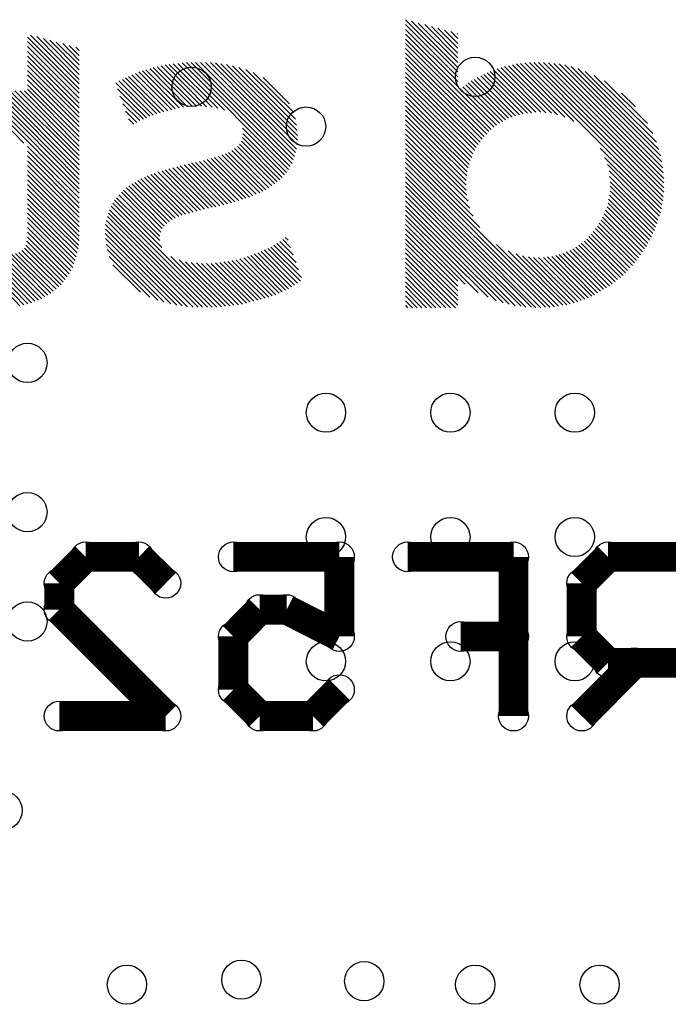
# Model space of a CAD drawing. Extents: x 0 to 26.8, y 0 to 19.7.
# Tile 6 of 12: x 11.9 to 15.2, y 7.2 to 12.2. Entities that reach past the tile are written whole.
import ezdxf

# ---------------------------------------------------------------- set-up
doc = ezdxf.new("R2010")
doc.units = 0
doc.layers.get('0').update_dxf_attribs({"linetype": 'CONTINUOUS'})
doc.layers.add('SEEEDSTUDIOXIAONRF52840V1_1_GBO', color=7, linetype='CONTINUOUS')
doc.layers.add('SEEEDSTUDIOXIAONRF52840V1_1_TXT', color=12, linetype='CONTINUOUS')

# ---------------------------------------------------------------- blocks, each defined once
blk = doc.blocks.new('ROUND_2')
blk.add_circle((0, 0), 0)
blk = doc.blocks.new('ROUND_19')
blk.add_circle((0, 0), 0.0762)
blk = doc.blocks.new('ROUND_85')
blk.add_circle((0, 0), 0.1003)

msp = doc.modelspace()

# ---------------------------------------------------------------- linework, layer by layer
at = {"layer": 'SEEEDSTUDIOXIAONRF52840V1_1_GBO'}
for points in [[(14.1351, 11.9126), (13.8684, 12.1793)], [(13.89888, 12.17168), (14.1351, 11.93546)], [(13.8684, 12.1539), (14.1351, 11.8872)], [(14.1351, 11.86434), (13.8684, 12.1285)], [(14.1351, 11.96086), (13.9319, 12.16152)], [(13.96746, 12.1539), (14.1351, 11.98372)], [(14.1351, 12.00912), (14.00048, 12.14374)], [(14.0335, 12.13612), (14.1351, 12.03452)], [(14.1351, 12.05738), (14.06652, 12.12596)], [(14.09954, 12.11834), (14.1351, 12.08278)], [(12.20216, 11.82624), (11.938, 12.0904)], [(11.938, 12.06754), (12.20216, 11.80338)], [(11.95324, 12.10056), (12.20216, 11.85164)], [(12.20216, 11.8745), (11.98626, 12.09294)], [(12.01928, 12.08278), (12.20216, 11.8999)], [(12.20216, 11.92276), (12.0523, 12.07516)], [(13.8684, 12.10564), (14.1351, 11.83894)], [(14.32052, 11.63066), (13.8684, 12.08024)], [(14.1351, 12.10564), (14.13256, 12.10818)], [(12.20216, 11.77798), (11.938, 12.04214)], [(12.08532, 12.065), (12.20216, 11.94816)], [(12.20216, 11.97102), (12.11834, 12.05738)], [(12.15136, 12.04722), (12.20216, 11.99642)], [(12.20216, 12.02182), (12.18438, 12.0396)], [(13.8684, 12.05738), (14.30528, 11.61796)], [(14.29258, 11.6078), (13.8684, 12.03198)], [(11.938, 12.01674), (12.20216, 11.75258)], [(12.20216, 11.72972), (11.938, 11.99388)], [(11.938, 11.96848), (12.20216, 11.70432)], [(13.8684, 12.00912), (14.28242, 11.5951)], [(14.26972, 11.5824), (13.8684, 11.98372)], [(12.20216, 11.68146), (11.938, 11.94562)], [(11.938, 11.92022), (12.20216, 11.65606)], [(12.52474, 11.91768), (12.7127, 11.72972)], [(12.73556, 11.73226), (12.54252, 11.92276)], [(12.56284, 11.93038), (12.75588, 11.7348)], [(12.77874, 11.73734), (12.58062, 11.93546)], [(12.60094, 11.938), (12.8016, 11.73734)], [(12.827, 11.73734), (12.62126, 11.94308)], [(12.64158, 11.94816), (12.8524, 11.7348)], [(12.88034, 11.73226), (12.6619, 11.9507)], [(12.68222, 11.95324), (12.91082, 11.72718)], [(12.94384, 11.71702), (12.70508, 11.95578)], [(13.2715, 11.41476), (12.72794, 11.95832)], [(12.7508, 11.96086), (13.27912, 11.43)], [(13.28928, 11.44524), (12.77366, 11.96086)], [(12.79652, 11.96086), (13.29436, 11.46302)], [(13.30198, 11.4808), (12.82192, 11.96086)], [(12.84732, 11.96086), (13.30706, 11.50112)], [(13.31214, 11.5189), (12.87272, 11.96086)], [(12.89812, 11.95832), (13.31468, 11.54176)], [(13.31722, 11.56462), (12.92606, 11.95324)], [(12.954, 11.9507), (13.31722, 11.58748)], [(13.31468, 11.61288), (12.98448, 11.94308)], [(13.0175, 11.93546), (13.31214, 11.64082)], [(13.30706, 11.6713), (13.05306, 11.9253)], [(13.8684, 11.95832), (14.25956, 11.5697)], [(14.2494, 11.55446), (13.8684, 11.93546)], [(14.53388, 11.70686), (14.31798, 11.92276)], [(14.33576, 11.92784), (14.55928, 11.70686)], [(14.58468, 11.70432), (14.35608, 11.93292)], [(14.37386, 11.94054), (14.61262, 11.70178)], [(14.6431, 11.69416), (14.39418, 11.94308)], [(14.4145, 11.94816), (14.6812, 11.68146)], [(14.72692, 11.6586), (14.43482, 11.95324)], [(14.45514, 11.95578), (15.1765, 11.23442)], [(15.18158, 11.25474), (14.478, 11.95832)], [(14.50086, 11.96086), (15.18412, 11.27506)], [(15.18666, 11.29792), (14.52372, 11.96086)], [(14.54658, 11.96086), (15.18666, 11.32078)], [(15.18666, 11.34618), (14.57198, 11.96086)], [(14.59738, 11.95832), (15.18666, 11.36904)], [(15.18412, 11.39698), (14.62532, 11.95578)], [(14.65326, 11.95324), (15.18158, 11.42238)], [(15.1765, 11.45286), (14.6812, 11.94816)], [(14.71422, 11.94054), (15.17142, 11.48334)], [(15.16126, 11.51636), (14.74724, 11.93038)], [(12.20216, 11.6332), (11.938, 11.89736)], [(11.938, 11.87196), (12.20216, 11.6078)], [(12.58062, 11.69162), (12.40536, 11.86688)], [(12.42314, 11.8745), (12.5984, 11.69924)], [(12.61618, 11.70432), (12.43838, 11.88212)], [(12.45362, 11.88974), (12.63396, 11.7094)], [(12.65428, 11.71448), (12.4714, 11.89736)], [(12.48918, 11.90498), (12.6746, 11.71956)], [(12.69238, 11.72464), (12.50696, 11.9126)], [(13.09116, 11.91006), (13.2969, 11.70686)], [(13.27658, 11.75004), (13.14196, 11.88466)], [(13.8684, 11.91006), (14.23924, 11.54176)], [(14.22908, 11.52652), (13.8684, 11.8872)], [(14.20368, 11.86688), (14.39418, 11.67638)], [(14.41196, 11.68146), (14.21892, 11.8745)], [(14.23416, 11.88466), (14.42974, 11.68908)], [(14.45006, 11.69416), (14.25194, 11.89228)], [(14.26718, 11.8999), (14.46784, 11.69924)], [(14.4907, 11.70178), (14.28496, 11.90752)], [(14.3002, 11.91514), (14.51102, 11.70432)], [(14.78534, 11.91514), (15.14856, 11.55446)], [(15.13078, 11.59764), (14.83106, 11.89482)], [(14.8844, 11.86688), (15.10284, 11.64844)], [(11.80084, 11.81608), (12.20216, 11.41222)], [(12.20216, 11.43762), (11.82624, 11.81608)], [(11.8491, 11.81608), (12.20216, 11.46302)], [(12.20216, 11.48588), (11.8745, 11.81608)], [(11.8999, 11.81608), (12.20216, 11.51128)], [(12.20216, 11.53414), (11.92276, 11.81608)], [(12.20216, 11.5824), (11.938, 11.84656)], [(11.938, 11.8237), (12.20216, 11.55954)], [(12.39012, 11.85672), (12.56284, 11.68654)], [(12.54506, 11.67892), (12.39774, 11.82624)], [(13.8684, 11.8618), (14.22146, 11.51128)], [(14.2113, 11.4935), (13.8684, 11.83894)], [(14.1478, 11.82624), (14.33322, 11.64082)], [(14.34846, 11.65098), (14.1605, 11.8364)], [(14.17574, 11.84656), (14.3637, 11.6586)], [(14.37894, 11.66876), (14.18844, 11.85672)], [(12.20216, 11.38936), (11.78306, 11.811)], [(11.78306, 11.7856), (12.20216, 11.36396)], [(12.41044, 11.78814), (12.52982, 11.6713)], [(13.8684, 11.81354), (14.20622, 11.47572)], [(14.1986, 11.46048), (13.8684, 11.78814)], [(15.04188, 11.7348), (14.97076, 11.80338)], [(12.20216, 11.3411), (11.78306, 11.76274)], [(11.78306, 11.73734), (12.20216, 11.3157)], [(12.51204, 11.66368), (12.42568, 11.75004)], [(13.8684, 11.76528), (14.19352, 11.44016)], [(14.18844, 11.42238), (13.8684, 11.73988)], [(13.8684, 11.71702), (14.18336, 11.40206)], [(12.20216, 11.29284), (11.78306, 11.71194)], [(11.78306, 11.68908), (11.92022, 11.54938)], [(12.43838, 11.71194), (12.4968, 11.65352)], [(12.48156, 11.6459), (12.45362, 11.67384)], [(14.18082, 11.38174), (13.8684, 11.69162)], [(13.8684, 11.66876), (14.17828, 11.35888)], [(13.03528, 11.62558), (13.26134, 11.39952)], [(14.17828, 11.33348), (13.8684, 11.64336)], [(13.8684, 11.6205), (14.17828, 11.30808)], [(13.03528, 11.57732), (13.23848, 11.37412)], [(13.25118, 11.38682), (13.03782, 11.59764)], [(14.18082, 11.28268), (13.8684, 11.5951)], [(13.8684, 11.5697), (14.18844, 11.2522)], [(11.938, 11.5316), (12.20216, 11.26744)], [(12.99464, 11.52144), (13.18514, 11.33094)], [(13.20038, 11.3411), (13.00988, 11.5316)], [(13.02004, 11.5443), (13.21308, 11.35126)], [(13.22578, 11.36142), (13.0302, 11.55954)], [(14.19606, 11.21664), (13.8684, 11.54684)], [(13.8684, 11.52144), (14.21384, 11.176)], [(14.86154, 11.52398), (15.17396, 11.2141)], [(12.20216, 11.24204), (11.938, 11.50874)], [(11.938, 11.48334), (12.20216, 11.21918)], [(12.85494, 11.46556), (13.05306, 11.26744)], [(13.07084, 11.27252), (12.87526, 11.47064)], [(12.89304, 11.47572), (13.08862, 11.28014)], [(13.1064, 11.28776), (12.91336, 11.4808)], [(12.93114, 11.48842), (13.12418, 11.29538)], [(13.13942, 11.303), (12.94892, 11.4935)], [(12.96416, 11.50112), (13.15466, 11.31062)], [(13.1699, 11.32078), (12.98194, 11.51128)], [(14.24686, 11.11758), (13.8684, 11.49858)], [(13.8684, 11.47318), (14.62786, 10.71372)], [(15.16888, 11.19378), (14.8844, 11.47572)], [(12.20216, 11.19378), (11.938, 11.45794)], [(11.938, 11.43508), (12.20216, 11.17092)], [(12.65936, 11.4173), (12.86256, 11.21664)], [(12.88034, 11.22172), (12.67968, 11.42238)], [(12.7, 11.42746), (12.90066, 11.22426)], [(12.92098, 11.22934), (12.71778, 11.43254)], [(12.7381, 11.43762), (12.9413, 11.23442)], [(12.95908, 11.2395), (12.75842, 11.4427)], [(12.7762, 11.44778), (12.9794, 11.24458)], [(12.99718, 11.24966), (12.79652, 11.45032)], [(12.81684, 11.4554), (13.0175, 11.25474)], [(13.03528, 11.26236), (12.83716, 11.46048)], [(14.605, 10.71118), (13.8684, 11.45032)], [(13.8684, 11.42492), (14.58214, 10.71118)], [(14.89964, 11.44016), (15.1638, 11.176)], [(12.20216, 11.14552), (11.938, 11.40968)], [(11.938, 11.38682), (12.20216, 11.12266)], [(12.51712, 11.3665), (12.71016, 11.17346)], [(12.72794, 11.18108), (12.5349, 11.37412)], [(12.55014, 11.38174), (12.74572, 11.18616)], [(12.76604, 11.19124), (12.56792, 11.38936)], [(12.5857, 11.39444), (12.78382, 11.19632)], [(12.80414, 11.2014), (12.60348, 11.40206)], [(12.6238, 11.40714), (12.82192, 11.20648)], [(12.84224, 11.21156), (12.64158, 11.41222)], [(14.55928, 10.70864), (13.8684, 11.39952)], [(13.8684, 11.37666), (14.53388, 10.70864)], [(15.15618, 11.15568), (14.90726, 11.40714)], [(14.9098, 11.3792), (15.1511, 11.1379)], [(12.20216, 11.09726), (11.938, 11.36142)], [(11.938, 11.33856), (12.20216, 11.0744)], [(12.20216, 11.05154), (11.938, 11.31316)], [(12.6365, 11.1252), (12.44346, 11.32078)], [(12.45616, 11.33094), (12.6492, 11.1379)], [(12.6619, 11.14806), (12.4714, 11.3411)], [(12.48664, 11.34872), (12.67714, 11.15822)], [(12.69238, 11.16584), (12.50188, 11.35888)], [(14.51102, 10.71118), (13.8684, 11.35126)], [(13.8684, 11.3284), (14.48308, 10.71118)], [(15.14348, 11.12012), (14.91234, 11.35126)], [(14.91234, 11.3284), (15.1384, 11.10234)], [(11.938, 11.28776), (12.19962, 11.02868)], [(12.19708, 11.00836), (11.938, 11.2649)], [(12.61364, 11.05154), (12.39266, 11.26998)], [(12.40536, 11.28522), (12.61364, 11.0744)], [(12.61872, 11.09472), (12.41806, 11.29792)], [(12.42822, 11.30808), (12.62634, 11.1125)], [(14.45768, 10.71626), (13.8684, 11.303)], [(13.8684, 11.28014), (14.4272, 10.7188)], [(14.9098, 11.28268), (15.12316, 11.06932)], [(15.13078, 11.0871), (14.91234, 11.30554)], [(11.938, 11.2395), (12.192, 10.98804)], [(12.18692, 10.96772), (11.938, 11.21664)], [(12.88034, 10.71118), (12.36472, 11.2268)], [(12.90574, 10.71118), (12.37488, 11.24204)], [(12.3825, 11.25728), (12.6238, 11.01598)], [(14.39672, 10.72642), (13.8684, 11.25474)], [(13.8684, 11.22934), (14.36624, 10.73404)], [(14.8971, 11.22426), (15.09776, 11.02106)], [(15.10538, 11.03884), (14.90218, 11.24204)], [(15.11554, 11.05408), (14.90472, 11.26236)], [(11.938, 11.19124), (12.18184, 10.94994)], [(12.17422, 10.93216), (11.938, 11.16838)], [(12.34694, 11.17346), (12.80922, 10.71118)], [(12.83208, 10.71118), (12.35202, 11.19124)], [(12.3571, 11.20902), (12.85748, 10.71118)], [(14.33068, 10.7442), (13.8684, 11.20648)], [(13.8684, 11.18108), (14.29004, 10.76198)], [(15.06728, 10.97788), (14.87424, 11.17092)], [(14.88186, 11.1887), (15.07744, 10.99312)], [(15.0876, 11.00836), (14.88948, 11.20648)], [(11.938, 11.14298), (12.16914, 10.91438)], [(12.15898, 10.8966), (11.938, 11.11758)], [(12.33678, 11.13282), (12.75588, 10.71372)], [(12.78382, 10.71118), (12.34186, 11.15314)], [(14.23924, 10.78484), (13.8684, 11.15822)], [(14.1732, 10.82802), (13.8684, 11.13282)], [(15.02664, 10.92454), (14.83868, 11.1125)], [(14.84884, 11.1252), (15.0368, 10.93724)], [(15.04696, 10.94994), (14.85646, 11.14044)], [(14.86662, 11.15568), (15.05712, 10.96264)], [(11.938, 11.09472), (12.15136, 10.88136)], [(12.1412, 10.86612), (11.938, 11.06932)], [(12.33424, 11.0871), (12.7, 10.72134)], [(12.72794, 10.7188), (12.33678, 11.10996)], [(12.66952, 10.72896), (12.33678, 11.0617)], [(13.25372, 11.06678), (13.26896, 11.05408)], [(13.8684, 11.10996), (14.1351, 10.84326)], [(14.1351, 10.81786), (13.8684, 11.08456)], [(14.80312, 11.07186), (14.99108, 10.88644)], [(15.00124, 10.89914), (14.81582, 11.08456)], [(14.82598, 11.09726), (15.01394, 10.91184)], [(11.92276, 11.01344), (12.11072, 10.82548)], [(12.12088, 10.83818), (11.93038, 11.02868)], [(11.93546, 11.049), (12.13104, 10.85342)], [(12.33932, 11.03376), (12.6365, 10.73658)], [(13.33754, 10.86358), (13.18006, 11.01852)], [(13.1953, 11.02868), (13.3223, 10.90168)], [(13.3096, 10.93978), (13.21054, 11.0363)], [(13.22578, 11.04646), (13.29436, 10.97788)], [(13.28166, 11.01598), (13.24102, 11.05662)], [(13.8684, 11.05916), (14.1351, 10.795)], [(14.1351, 10.7696), (13.8684, 11.0363)], [(14.64818, 10.71626), (14.33322, 11.03122)], [(14.9225, 10.83056), (14.73708, 11.01852)], [(14.75232, 11.02868), (14.93774, 10.84072)], [(14.95044, 10.85342), (14.76502, 11.03884)], [(14.78026, 11.049), (14.96568, 10.86358)], [(14.97838, 10.87374), (14.79296, 11.05916)], [(12.01166, 10.75436), (11.79068, 10.97534)], [(11.81608, 10.97534), (12.0269, 10.76452)], [(12.04214, 10.77214), (11.83894, 10.97788)], [(11.85926, 10.98042), (12.05738, 10.7823)], [(12.07008, 10.79246), (11.87704, 10.9855)], [(11.89482, 10.99058), (12.08532, 10.80262)], [(12.09802, 10.81532), (11.91006, 11.00074)], [(12.60348, 10.74674), (12.3444, 11.00582)], [(12.35456, 10.97026), (12.56284, 10.76198)], [(12.66952, 10.97026), (12.9286, 10.71372)], [(13.22324, 10.7823), (13.0429, 10.96264)], [(13.06068, 10.97026), (13.23848, 10.78992)], [(13.25626, 10.79754), (13.07846, 10.97534)], [(13.09624, 10.98296), (13.2715, 10.80516)], [(13.28674, 10.81532), (13.11402, 10.98804)], [(13.1318, 10.99566), (13.30198, 10.82294)], [(13.31722, 10.8331), (13.14704, 11.00328)], [(13.16482, 11.0109), (13.33246, 10.84326)], [(13.8684, 11.0109), (14.1351, 10.74674)], [(14.1351, 10.72134), (13.8684, 10.98804)], [(13.8684, 10.96264), (14.1224, 10.70864)], [(14.39164, 10.9982), (14.67104, 10.72134)], [(14.69136, 10.72388), (14.43228, 10.98296)], [(14.4653, 10.9728), (14.70914, 10.72896)], [(14.72946, 10.73404), (14.49578, 10.96772)], [(14.52118, 10.96518), (14.74724, 10.73912)], [(14.76502, 10.74674), (14.54658, 10.96518)], [(14.57198, 10.96518), (14.7828, 10.75182)], [(14.80058, 10.75944), (14.5923, 10.96772)], [(14.61516, 10.97026), (14.81836, 10.76706)], [(14.8336, 10.77468), (14.63548, 10.97534)], [(14.65326, 10.98042), (14.84884, 10.78484)], [(14.86408, 10.79246), (14.67104, 10.9855)], [(14.68882, 10.99312), (14.87932, 10.80262)], [(14.89456, 10.81024), (14.7066, 11.00074)], [(14.72184, 11.00836), (14.9098, 10.8204)], [(11.78306, 10.9601), (11.99388, 10.74674)], [(11.9761, 10.74166), (11.78306, 10.9347)], [(11.78306, 10.91184), (11.95832, 10.73404)], [(12.37488, 10.92708), (12.51458, 10.78738)], [(12.94892, 10.71626), (12.7127, 10.95248)], [(12.74572, 10.94232), (12.97178, 10.7188)], [(12.9921, 10.72134), (12.77366, 10.93978)], [(12.8016, 10.93724), (13.01496, 10.72388)], [(13.03528, 10.72642), (12.827, 10.9347)], [(12.8524, 10.9347), (13.0556, 10.7315)], [(13.07592, 10.73658), (12.87526, 10.9347)], [(12.89812, 10.93724), (13.0937, 10.74166)], [(13.11402, 10.74674), (12.92098, 10.93978)], [(12.9413, 10.94232), (13.1318, 10.75182)], [(13.15212, 10.7569), (12.96162, 10.94486)], [(12.98194, 10.94994), (13.1699, 10.76198)], [(13.18768, 10.7696), (13.00226, 10.95248)], [(13.02258, 10.95756), (13.20546, 10.77468)], [(14.097, 10.70864), (13.8684, 10.93978)], [(13.8684, 10.91438), (14.07414, 10.70864)], [(11.94054, 10.72896), (11.78306, 10.88644)], [(11.78306, 10.86358), (11.92022, 10.72388)], [(14.04874, 10.70864), (13.8684, 10.89152)], [(13.8684, 10.86612), (14.02334, 10.70864)], [(11.8999, 10.7188), (11.78306, 10.83818)], [(14.00048, 10.70864), (13.8684, 10.84072)], [(13.8684, 10.81786), (13.97508, 10.70864)], [(13.95222, 10.70864), (13.8684, 10.79246)], [(13.8684, 10.7696), (13.92682, 10.70864)], [(13.90396, 10.70864), (13.8684, 10.7442)], [(13.8684, 10.72134), (13.87856, 10.70864)]]:
    msp.add_lwpolyline(points, dxfattribs=at)
at = {"layer": 'SEEEDSTUDIOXIAONRF52840V1_1_GBO', "const_width": 0.1524}
for points in [[(12.10056, 9.30148), (12.23518, 9.4361)], [(12.23518, 9.4361), (12.50696, 9.4361)], [(12.50696, 9.4361), (12.64412, 9.30148)], [(13.53058, 9.4361), (12.98956, 9.4361)], [(13.53058, 9.0297), (13.53058, 9.4361)], [(13.87856, 9.4361), (14.41958, 9.4361)], [(14.41958, 9.4361), (14.41958, 8.6233)], [(14.90218, 9.4361), (14.76756, 9.30148)], [(15.30858, 9.4361), (14.90218, 9.4361)], [(12.10056, 9.16686), (12.10056, 9.30148)], [(14.76756, 9.30148), (14.76756, 9.0297)], [(12.64412, 8.6233), (12.10056, 9.16686)], [(13.12418, 9.16686), (12.98956, 9.0297)], [(13.12418, 9.16686), (13.26134, 9.16686)], [(13.26134, 9.16686), (13.53058, 9.0297)], [(12.98956, 9.0297), (12.98956, 8.75792)], [(14.41958, 9.0297), (14.15034, 9.0297)], [(14.76756, 9.0297), (14.90218, 8.89508)], [(14.76756, 8.6233), (15.0368, 8.89508)], [(14.90218, 8.89508), (15.30858, 8.89508)], [(12.98956, 8.75792), (13.12418, 8.6233)], [(13.39596, 8.6233), (13.53058, 8.75792)], [(12.10056, 8.6233), (12.64412, 8.6233)], [(13.12418, 8.6233), (13.39596, 8.6233)]]:
    msp.add_lwpolyline(points, dxfattribs=at)

# ---------------------------------------------------------------- block references
at = {"layer": 'SEEEDSTUDIOXIAONRF52840V1_1_GBO'}
for name, p in [('ROUND_2', (13.8684, 12.1793)), ('ROUND_2', (13.89888, 12.17168)), ('ROUND_2', (13.9319, 12.16152)), ('ROUND_2', (13.8684, 12.1539)), ('ROUND_2', (13.96746, 12.1539)), ('ROUND_2', (14.00048, 12.14374)), ('ROUND_2', (14.0335, 12.13612)), ('ROUND_2', (13.8684, 12.1285)), ('ROUND_2', (14.06652, 12.12596)), ('ROUND_2', (14.09954, 12.11834)), ('ROUND_2', (14.13256, 12.10818)), ('ROUND_2', (13.8684, 12.10564)), ('ROUND_2', (14.1351, 12.10564)), ('ROUND_2', (11.95324, 12.10056)), ('ROUND_2', (11.98626, 12.09294)), ('ROUND_2', (11.938, 12.0904)), ('ROUND_2', (12.01928, 12.08278)), ('ROUND_2', (14.1351, 12.08278)), ('ROUND_2', (13.8684, 12.08024)), ('ROUND_2', (12.0523, 12.07516)), ('ROUND_2', (11.938, 12.06754)), ('ROUND_2', (12.08532, 12.065)), ('ROUND_2', (13.8684, 12.05738)), ('ROUND_2', (12.11834, 12.05738)), ('ROUND_2', (14.1351, 12.05738)), ('ROUND_2', (12.15136, 12.04722)), ('ROUND_2', (11.938, 12.04214)), ('ROUND_2', (12.18438, 12.0396)), ('ROUND_2', (14.1351, 12.03452)), ('ROUND_2', (13.8684, 12.03198)), ('ROUND_2', (12.20216, 12.02182)), ('ROUND_2', (11.938, 12.01674)), ('ROUND_2', (13.8684, 12.00912)), ('ROUND_2', (14.1351, 12.00912)), ('ROUND_2', (12.20216, 11.99642)), ('ROUND_2', (11.938, 11.99388)), ('ROUND_2', (13.8684, 11.98372)), ('ROUND_2', (14.1351, 11.98372)), ('ROUND_2', (12.20216, 11.97102)), ('ROUND_2', (11.938, 11.96848)), ('ROUND_2', (14.50086, 11.96086)), ('ROUND_2', (14.52372, 11.96086)), ('ROUND_2', (14.54658, 11.96086)), ('ROUND_2', (14.57198, 11.96086)), ('ROUND_2', (12.7508, 11.96086)), ('ROUND_2', (12.77366, 11.96086)), ('ROUND_2', (12.79652, 11.96086)), ('ROUND_2', (12.82192, 11.96086)), ('ROUND_2', (12.84732, 11.96086)), ('ROUND_2', (12.87272, 11.96086)), ('ROUND_2', (14.1351, 11.96086)), ('ROUND_2', (13.8684, 11.95832)), ('ROUND_2', (14.478, 11.95832)), ('ROUND_2', (14.59738, 11.95832)), ('ROUND_2', (12.72794, 11.95832)), ('ROUND_2', (12.89812, 11.95832)), ('ROUND_2', (14.45514, 11.95578)), ('ROUND_2', (14.62532, 11.95578)), ('ROUND_2', (12.70508, 11.95578)), ('ROUND_2', (14.43482, 11.95324)), ('ROUND_2', (14.65326, 11.95324)), ('ROUND_2', (12.92606, 11.95324)), ('ROUND_2', (12.68222, 11.95324)), ('ROUND_2', (12.954, 11.9507)), ('ROUND_2', (12.6619, 11.9507)), ('ROUND_2', (14.4145, 11.94816)), ('ROUND_2', (14.6812, 11.94816)), ('ROUND_2', (12.64158, 11.94816)), ('ROUND_2', (12.20216, 11.94816)), ('ROUND_2', (11.938, 11.94562)), ('ROUND_2', (14.39418, 11.94308)), ('ROUND_2', (12.98448, 11.94308)), ('ROUND_2', (12.62126, 11.94308)), ('ROUND_2', (14.37386, 11.94054)), ('ROUND_2', (14.71422, 11.94054)), ('ROUND_2', (12.60094, 11.938)), ('ROUND_2', (13.8684, 11.93546)), ('ROUND_2', (13.0175, 11.93546)), ('ROUND_2', (12.58062, 11.93546)), ('ROUND_2', (14.1351, 11.93546)), ('ROUND_2', (14.35608, 11.93292)), ('ROUND_2', (14.74724, 11.93038)), ('ROUND_2', (12.56284, 11.93038)), ('ROUND_2', (14.33576, 11.92784)), ('ROUND_2', (13.05306, 11.9253)), ('ROUND_2', (14.31798, 11.92276)), ('ROUND_2', (12.54252, 11.92276)), ('ROUND_2', (12.20216, 11.92276)), ('ROUND_2', (11.938, 11.92022)), ('ROUND_2', (12.52474, 11.91768)), ('ROUND_2', (14.3002, 11.91514)), ('ROUND_2', (14.78534, 11.91514)), ('ROUND_2', (12.50696, 11.9126)), ('ROUND_2', (14.1351, 11.9126)), ('ROUND_2', (13.8684, 11.91006)), ('ROUND_2', (13.09116, 11.91006)), ('ROUND_2', (14.28496, 11.90752)), ('ROUND_2', (12.48918, 11.90498)), ('ROUND_2', (14.26718, 11.8999)), ('ROUND_2', (12.20216, 11.8999)), ('ROUND_2', (12.4714, 11.89736)), ('ROUND_2', (11.938, 11.89736)), ('ROUND_2', (14.83106, 11.89482)), ('ROUND_2', (14.25194, 11.89228)), ('ROUND_2', (12.45362, 11.88974)), ('ROUND_2', (13.8684, 11.8872)), ('ROUND_2', (14.1351, 11.8872)), ('ROUND_2', (14.23416, 11.88466)), ('ROUND_2', (13.14196, 11.88466)), ('ROUND_2', (12.43838, 11.88212)), ('ROUND_2', (14.21892, 11.8745)), ('ROUND_2', (12.42314, 11.8745)), ('ROUND_2', (12.20216, 11.8745)), ('ROUND_2', (11.938, 11.87196)), ('ROUND_2', (14.20368, 11.86688)), ('ROUND_2', (14.8844, 11.86688)), ('ROUND_2', (12.40536, 11.86688)), ('ROUND_2', (14.1351, 11.86434)), ('ROUND_2', (13.8684, 11.8618)), ('ROUND_2', (14.18844, 11.85672)), ('ROUND_2', (12.39012, 11.85672)), ('ROUND_2', (12.20216, 11.85164)), ('ROUND_2', (14.17574, 11.84656)), ('ROUND_2', (11.938, 11.84656)), ('ROUND_2', (13.8684, 11.83894)), ('ROUND_2', (14.1351, 11.83894)), ('ROUND_2', (14.1605, 11.8364)), ('ROUND_2', (14.1478, 11.82624)), ('ROUND_2', (12.39774, 11.82624)), ('ROUND_2', (12.20216, 11.82624)), ('ROUND_2', (11.938, 11.8237)), ('ROUND_2', (11.92276, 11.81608)), ('ROUND_2', (11.8999, 11.81608)), ('ROUND_2', (13.8684, 11.81354)), ('ROUND_2', (14.97076, 11.80338)), ('ROUND_2', (12.20216, 11.80338)), ('ROUND_2', (13.8684, 11.78814)), ('ROUND_2', (12.41044, 11.78814)), ('ROUND_2', (12.20216, 11.77798)), ('ROUND_2', (13.8684, 11.76528)), ('ROUND_2', (12.20216, 11.75258)), ('ROUND_2', (13.27658, 11.75004)), ('ROUND_2', (12.42568, 11.75004)), ('ROUND_2', (13.8684, 11.73988)), ('ROUND_2', (12.827, 11.73734)), ('ROUND_2', (12.8016, 11.73734)), ('ROUND_2', (12.77874, 11.73734)), ('ROUND_2', (15.04188, 11.7348)), ('ROUND_2', (12.8524, 11.7348)), ('ROUND_2', (12.75588, 11.7348)), ('ROUND_2', (12.88034, 11.73226)), ('ROUND_2', (12.73556, 11.73226)), ('ROUND_2', (12.7127, 11.72972)), ('ROUND_2', (12.20216, 11.72972)), ('ROUND_2', (12.91082, 11.72718)), ('ROUND_2', (12.69238, 11.72464)), ('ROUND_2', (12.6746, 11.71956)), ('ROUND_2', (13.8684, 11.71702)), ('ROUND_2', (12.94384, 11.71702)), ('ROUND_2', (12.65428, 11.71448)), ('ROUND_2', (12.43838, 11.71194)), ('ROUND_2', (12.63396, 11.7094)), ('ROUND_2', (14.53388, 11.70686)), ('ROUND_2', (14.55928, 11.70686)), ('ROUND_2', (13.2969, 11.70686)), ('ROUND_2', (14.51102, 11.70432)), ('ROUND_2', (14.58468, 11.70432)), ('ROUND_2', (12.61618, 11.70432)), ('ROUND_2', (12.20216, 11.70432)), ('ROUND_2', (14.4907, 11.70178)), ('ROUND_2', (14.61262, 11.70178)), ('ROUND_2', (14.46784, 11.69924)), ('ROUND_2', (12.5984, 11.69924)), ('ROUND_2', (14.45006, 11.69416)), ('ROUND_2', (14.6431, 11.69416)), ('ROUND_2', (13.8684, 11.69162)), ('ROUND_2', (12.58062, 11.69162)), ('ROUND_2', (14.42974, 11.68908)), ('ROUND_2', (12.56284, 11.68654)), ('ROUND_2', (14.41196, 11.68146)), ('ROUND_2', (14.6812, 11.68146)), ('ROUND_2', (12.20216, 11.68146)), ('ROUND_2', (12.54506, 11.67892)), ('ROUND_2', (14.39418, 11.67638)), ('ROUND_2', (12.45362, 11.67384)), ('ROUND_2', (13.30706, 11.6713)), ('ROUND_2', (12.52982, 11.6713)), ('ROUND_2', (13.8684, 11.66876)), ('ROUND_2', (14.37894, 11.66876)), ('ROUND_2', (12.51204, 11.66368)), ('ROUND_2', (14.3637, 11.6586)), ('ROUND_2', (14.72692, 11.6586)), ('ROUND_2', (12.20216, 11.65606)), ('ROUND_2', (12.4968, 11.65352)), ('ROUND_2', (14.34846, 11.65098)), ('ROUND_2', (15.10284, 11.64844)), ('ROUND_2', (12.48156, 11.6459)), ('ROUND_2', (13.8684, 11.64336)), ('ROUND_2', (14.33322, 11.64082)), ('ROUND_2', (13.31214, 11.64082)), ('ROUND_2', (12.20216, 11.6332)), ('ROUND_2', (14.32052, 11.63066)), ('ROUND_2', (13.03528, 11.62558)), ('ROUND_2', (13.8684, 11.6205)), ('ROUND_2', (14.30528, 11.61796)), ('ROUND_2', (13.31468, 11.61288)), ('ROUND_2', (14.29258, 11.6078)), ('ROUND_2', (12.20216, 11.6078)), ('ROUND_2', (15.13078, 11.59764)), ('ROUND_2', (13.03782, 11.59764)), ('ROUND_2', (13.8684, 11.5951)), ('ROUND_2', (14.28242, 11.5951)), ('ROUND_2', (13.31722, 11.58748)), ('ROUND_2', (14.26972, 11.5824)), ('ROUND_2', (12.20216, 11.5824)), ('ROUND_2', (13.03528, 11.57732)), ('ROUND_2', (13.8684, 11.5697)), ('ROUND_2', (14.25956, 11.5697)), ('ROUND_2', (13.31722, 11.56462)), ('ROUND_2', (13.0302, 11.55954)), ('ROUND_2', (12.20216, 11.55954)), ('ROUND_2', (14.2494, 11.55446)), ('ROUND_2', (15.14856, 11.55446)), ('ROUND_2', (11.92022, 11.54938)), ('ROUND_2', (13.8684, 11.54684)), ('ROUND_2', (13.02004, 11.5443)), ('ROUND_2', (14.23924, 11.54176)), ('ROUND_2', (13.31468, 11.54176)), ('ROUND_2', (12.20216, 11.53414)), ('ROUND_2', (13.00988, 11.5316)), ('ROUND_2', (11.938, 11.5316)), ('ROUND_2', (14.22908, 11.52652)), ('ROUND_2', (14.86154, 11.52398)), ('ROUND_2', (13.8684, 11.52144)), ('ROUND_2', (12.99464, 11.52144)), ('ROUND_2', (13.31214, 11.5189)), ('ROUND_2', (15.16126, 11.51636)), ('ROUND_2', (14.22146, 11.51128)), ('ROUND_2', (12.98194, 11.51128)), ('ROUND_2', (12.20216, 11.51128)), ('ROUND_2', (11.938, 11.50874)), ('ROUND_2', (12.96416, 11.50112)), ('ROUND_2', (13.30706, 11.50112)), ('ROUND_2', (13.8684, 11.49858)), ('ROUND_2', (14.2113, 11.4935)), ('ROUND_2', (12.94892, 11.4935)), ('ROUND_2', (12.93114, 11.48842)), ('ROUND_2', (12.20216, 11.48588)), ('ROUND_2', (15.17142, 11.48334)), ('ROUND_2', (11.938, 11.48334)), ('ROUND_2', (12.91336, 11.4808)), ('ROUND_2', (13.30198, 11.4808)), ('ROUND_2', (14.20622, 11.47572)), ('ROUND_2', (14.8844, 11.47572)), ('ROUND_2', (12.89304, 11.47572)), ('ROUND_2', (13.8684, 11.47318)), ('ROUND_2', (12.87526, 11.47064)), ('ROUND_2', (12.85494, 11.46556)), ('ROUND_2', (13.29436, 11.46302)), ('ROUND_2', (12.20216, 11.46302)), ('ROUND_2', (14.1986, 11.46048)), ('ROUND_2', (12.83716, 11.46048)), ('ROUND_2', (11.938, 11.45794)), ('ROUND_2', (12.81684, 11.4554)), ('ROUND_2', (15.1765, 11.45286)), ('ROUND_2', (13.8684, 11.45032)), ('ROUND_2', (12.79652, 11.45032)), ('ROUND_2', (12.7762, 11.44778)), ('ROUND_2', (13.28928, 11.44524)), ('ROUND_2', (12.75842, 11.4427)), ('ROUND_2', (14.19352, 11.44016)), ('ROUND_2', (14.89964, 11.44016)), ('ROUND_2', (12.7381, 11.43762)), ('ROUND_2', (12.20216, 11.43762)), ('ROUND_2', (11.938, 11.43508)), ('ROUND_2', (12.71778, 11.43254)), ('ROUND_2', (13.27912, 11.43)), ('ROUND_2', (12.7, 11.42746)), ('ROUND_2', (13.8684, 11.42492)), ('ROUND_2', (14.18844, 11.42238)), ('ROUND_2', (15.18158, 11.42238)), ('ROUND_2', (12.67968, 11.42238)), ('ROUND_2', (12.65936, 11.4173)), ('ROUND_2', (13.2715, 11.41476)), ('ROUND_2', (12.64158, 11.41222)), ('ROUND_2', (12.20216, 11.41222)), ('ROUND_2', (11.938, 11.40968)), ('ROUND_2', (14.90726, 11.40714)), ('ROUND_2', (12.6238, 11.40714)), ('ROUND_2', (14.18336, 11.40206)), ('ROUND_2', (12.60348, 11.40206)), ('ROUND_2', (13.8684, 11.39952)), ('ROUND_2', (13.26134, 11.39952)), ('ROUND_2', (15.18412, 11.39698)), ('ROUND_2', (12.5857, 11.39444)), ('ROUND_2', (12.56792, 11.38936)), ('ROUND_2', (12.20216, 11.38936)), ('ROUND_2', (13.25118, 11.38682)), ('ROUND_2', (11.938, 11.38682)), ('ROUND_2', (14.18082, 11.38174)), ('ROUND_2', (12.55014, 11.38174)), ('ROUND_2', (14.9098, 11.3792)), ('ROUND_2', (13.8684, 11.37666)), ('ROUND_2', (12.5349, 11.37412)), ('ROUND_2', (13.23848, 11.37412)), ('ROUND_2', (15.18666, 11.36904)), ('ROUND_2', (12.51712, 11.3665)), ('ROUND_2', (12.20216, 11.36396)), ('ROUND_2', (13.22578, 11.36142)), ('ROUND_2', (11.938, 11.36142)), ('ROUND_2', (14.17828, 11.35888)), ('ROUND_2', (12.50188, 11.35888)), ('ROUND_2', (14.91234, 11.35126)), ('ROUND_2', (13.8684, 11.35126)), ('ROUND_2', (13.21308, 11.35126)), ('ROUND_2', (12.48664, 11.34872)), ('ROUND_2', (15.18666, 11.34618)), ('ROUND_2', (12.4714, 11.3411)), ('ROUND_2', (13.20038, 11.3411)), ('ROUND_2', (12.20216, 11.3411)), ('ROUND_2', (11.938, 11.33856)), ('ROUND_2', (14.17828, 11.33348)), ('ROUND_2', (12.45616, 11.33094)), ('ROUND_2', (13.18514, 11.33094)), ('ROUND_2', (14.91234, 11.3284)), ('ROUND_2', (13.8684, 11.3284)), ('ROUND_2', (15.18666, 11.32078)), ('ROUND_2', (12.44346, 11.32078)), ('ROUND_2', (13.1699, 11.32078)), ('ROUND_2', (12.20216, 11.3157)), ('ROUND_2', (11.938, 11.31316)), ('ROUND_2', (13.15466, 11.31062)), ('ROUND_2', (14.17828, 11.30808)), ('ROUND_2', (12.42822, 11.30808)), ('ROUND_2', (14.91234, 11.30554)), ('ROUND_2', (13.8684, 11.303)), ('ROUND_2', (13.13942, 11.303)), ('ROUND_2', (15.18666, 11.29792)), ('ROUND_2', (12.41806, 11.29792)), ('ROUND_2', (13.12418, 11.29538)), ('ROUND_2', (12.20216, 11.29284)), ('ROUND_2', (13.1064, 11.28776)), ('ROUND_2', (11.938, 11.28776)), ('ROUND_2', (12.40536, 11.28522)), ('ROUND_2', (14.18082, 11.28268)), ('ROUND_2', (14.9098, 11.28268)), ('ROUND_2', (13.8684, 11.28014)), ('ROUND_2', (13.08862, 11.28014)), ('ROUND_2', (15.18412, 11.27506)), ('ROUND_2', (13.07084, 11.27252)), ('ROUND_2', (12.39266, 11.26998)), ('ROUND_2', (13.05306, 11.26744)), ('ROUND_2', (12.20216, 11.26744)), ('ROUND_2', (11.938, 11.2649)), ('ROUND_2', (14.90472, 11.26236)), ('ROUND_2', (13.03528, 11.26236)), ('ROUND_2', (12.3825, 11.25728)), ('ROUND_2', (15.18158, 11.25474)), ('ROUND_2', (13.8684, 11.25474)), ('ROUND_2', (13.0175, 11.25474)), ('ROUND_2', (14.18844, 11.2522)), ('ROUND_2', (12.99718, 11.24966)), ('ROUND_2', (12.9794, 11.24458)), ('ROUND_2', (14.90218, 11.24204)), ('ROUND_2', (12.37488, 11.24204)), ('ROUND_2', (12.20216, 11.24204)), ('ROUND_2', (12.95908, 11.2395)), ('ROUND_2', (11.938, 11.2395)), ('ROUND_2', (15.1765, 11.23442)), ('ROUND_2', (12.9413, 11.23442)), ('ROUND_2', (13.8684, 11.22934)), ('ROUND_2', (12.92098, 11.22934)), ('ROUND_2', (12.36472, 11.2268)), ('ROUND_2', (14.8971, 11.22426)), ('ROUND_2', (12.90066, 11.22426)), ('ROUND_2', (12.88034, 11.22172)), ('ROUND_2', (12.20216, 11.21918)), ('ROUND_2', (14.19606, 11.21664)), ('ROUND_2', (12.86256, 11.21664)), ('ROUND_2', (11.938, 11.21664)), ('ROUND_2', (15.17396, 11.2141)), ('ROUND_2', (12.84224, 11.21156)), ('ROUND_2', (12.3571, 11.20902)), ('ROUND_2', (14.88948, 11.20648)), ('ROUND_2', (13.8684, 11.20648)), ('ROUND_2', (12.82192, 11.20648)), ('ROUND_2', (12.80414, 11.2014)), ('ROUND_2', (12.78382, 11.19632)), ('ROUND_2', (15.16888, 11.19378)), ('ROUND_2', (12.20216, 11.19378)), ('ROUND_2', (12.76604, 11.19124)), ('ROUND_2', (11.938, 11.19124)), ('ROUND_2', (12.35202, 11.19124)), ('ROUND_2', (14.88186, 11.1887)), ('ROUND_2', (12.74572, 11.18616)), ('ROUND_2', (13.8684, 11.18108)), ('ROUND_2', (12.72794, 11.18108)), ('ROUND_2', (14.21384, 11.176)), ('ROUND_2', (15.1638, 11.176)), ('ROUND_2', (12.71016, 11.17346)), ('ROUND_2', (12.34694, 11.17346)), ('ROUND_2', (14.87424, 11.17092)), ('ROUND_2', (12.20216, 11.17092)), ('ROUND_2', (11.938, 11.16838)), ('ROUND_2', (12.69238, 11.16584)), ('ROUND_2', (13.8684, 11.15822)), ('ROUND_2', (12.67714, 11.15822)), ('ROUND_2', (14.86662, 11.15568)), ('ROUND_2', (15.15618, 11.15568)), ('ROUND_2', (12.34186, 11.15314)), ('ROUND_2', (12.6619, 11.14806)), ('ROUND_2', (12.20216, 11.14552)), ('ROUND_2', (11.938, 11.14298)), ('ROUND_2', (14.85646, 11.14044)), ('ROUND_2', (15.1511, 11.1379)), ('ROUND_2', (12.6492, 11.1379)), ('ROUND_2', (13.8684, 11.13282)), ('ROUND_2', (12.33678, 11.13282)), ('ROUND_2', (14.84884, 11.1252)), ('ROUND_2', (12.6365, 11.1252)), ('ROUND_2', (12.20216, 11.12266)), ('ROUND_2', (15.14348, 11.12012)), ('ROUND_2', (14.24686, 11.11758)), ('ROUND_2', (11.938, 11.11758)), ('ROUND_2', (14.83868, 11.1125)), ('ROUND_2', (12.62634, 11.1125)), ('ROUND_2', (13.8684, 11.10996)), ('ROUND_2', (12.33678, 11.10996)), ('ROUND_2', (15.1384, 11.10234)), ('ROUND_2', (14.82598, 11.09726)), ('ROUND_2', (12.20216, 11.09726)), ('ROUND_2', (12.61872, 11.09472)), ('ROUND_2', (11.938, 11.09472)), ('ROUND_2', (15.13078, 11.0871)), ('ROUND_2', (12.33424, 11.0871)), ('ROUND_2', (14.81582, 11.08456)), ('ROUND_2', (13.8684, 11.08456)), ('ROUND_2', (12.61364, 11.0744)), ('ROUND_2', (12.20216, 11.0744)), ('ROUND_2', (14.80312, 11.07186)), ('ROUND_2', (15.12316, 11.06932)), ('ROUND_2', (11.938, 11.06932)), ('ROUND_2', (13.25372, 11.06678)), ('ROUND_2', (12.33678, 11.0617)), ('ROUND_2', (14.79296, 11.05916)), ('ROUND_2', (13.8684, 11.05916)), ('ROUND_2', (13.24102, 11.05662)), ('ROUND_2', (15.11554, 11.05408)), ('ROUND_2', (13.26896, 11.05408)), ('ROUND_2', (12.61364, 11.05154)), ('ROUND_2', (12.20216, 11.05154)), ('ROUND_2', (14.78026, 11.049)), ('ROUND_2', (11.93546, 11.049)), ('ROUND_2', (13.22578, 11.04646)), ('ROUND_2', (15.10538, 11.03884)), ('ROUND_2', (14.76502, 11.03884)), ('ROUND_2', (13.8684, 11.0363)), ('ROUND_2', (13.21054, 11.0363)), ('ROUND_2', (12.33932, 11.03376)), ('ROUND_2', (14.33322, 11.03122)), ('ROUND_2', (14.75232, 11.02868)), ('ROUND_2', (12.19962, 11.02868)), ('ROUND_2', (11.93038, 11.02868)), ('ROUND_2', (13.1953, 11.02868)), ('ROUND_2', (15.09776, 11.02106)), ('ROUND_2', (14.73708, 11.01852)), ('ROUND_2', (13.18006, 11.01852)), ('ROUND_2', (12.6238, 11.01598)), ('ROUND_2', (13.28166, 11.01598)), ('ROUND_2', (11.92276, 11.01344)), ('ROUND_2', (13.8684, 11.0109)), ('ROUND_2', (13.16482, 11.0109)), ('ROUND_2', (15.0876, 11.00836)), ('ROUND_2', (14.72184, 11.00836)), ('ROUND_2', (12.19708, 11.00836)), ('ROUND_2', (12.3444, 11.00582)), ('ROUND_2', (13.14704, 11.00328)), ('ROUND_2', (14.7066, 11.00074)), ('ROUND_2', (11.91006, 11.00074)), ('ROUND_2', (14.39164, 10.9982)), ('ROUND_2', (13.1318, 10.99566)), ('ROUND_2', (15.07744, 10.99312)), ('ROUND_2', (14.68882, 10.99312)), ('ROUND_2', (13.8684, 10.98804)), ('ROUND_2', (13.11402, 10.98804)), ('ROUND_2', (12.192, 10.98804)), ('ROUND_2', (14.67104, 10.9855)), ('ROUND_2', (14.43228, 10.98296)), ('ROUND_2', (13.09624, 10.98296)), ('ROUND_2', (14.65326, 10.98042)), ('ROUND_2', (15.06728, 10.97788)), ('ROUND_2', (13.29436, 10.97788)), ('ROUND_2', (14.63548, 10.97534)), ('ROUND_2', (13.07846, 10.97534)), ('ROUND_2', (14.4653, 10.9728)), ('ROUND_2', (14.61516, 10.97026)), ('ROUND_2', (13.06068, 10.97026)), ('ROUND_2', (12.66952, 10.97026)), ('ROUND_2', (12.35456, 10.97026)), ('ROUND_2', (14.5923, 10.96772)), ('ROUND_2', (14.49578, 10.96772)), ('ROUND_2', (12.18692, 10.96772)), ('ROUND_2', (14.57198, 10.96518)), ('ROUND_2', (14.54658, 10.96518)), ('ROUND_2', (14.52118, 10.96518)), ('ROUND_2', (15.05712, 10.96264)), ('ROUND_2', (13.8684, 10.96264)), ('ROUND_2', (13.0429, 10.96264)), ('ROUND_2', (13.02258, 10.95756)), ('ROUND_2', (13.00226, 10.95248)), ('ROUND_2', (12.7127, 10.95248)), ('ROUND_2', (15.04696, 10.94994)), ('ROUND_2', (12.98194, 10.94994)), ('ROUND_2', (12.18184, 10.94994)), ('ROUND_2', (12.96162, 10.94486)), ('ROUND_2', (12.9413, 10.94232)), ('ROUND_2', (12.74572, 10.94232)), ('ROUND_2', (13.8684, 10.93978)), ('ROUND_2', (12.92098, 10.93978)), ('ROUND_2', (12.77366, 10.93978)), ('ROUND_2', (13.3096, 10.93978)), ('ROUND_2', (15.0368, 10.93724)), ('ROUND_2', (12.89812, 10.93724)), ('ROUND_2', (12.8016, 10.93724)), ('ROUND_2', (12.87526, 10.9347)), ('ROUND_2', (12.8524, 10.9347)), ('ROUND_2', (12.827, 10.9347)), ('ROUND_2', (12.17422, 10.93216)), ('ROUND_2', (12.37488, 10.92708)), ('ROUND_2', (15.02664, 10.92454)), ('ROUND_2', (13.8684, 10.91438)), ('ROUND_2', (12.16914, 10.91438)), ('ROUND_2', (15.01394, 10.91184)), ('ROUND_2', (13.3223, 10.90168)), ('ROUND_2', (15.00124, 10.89914)), ('ROUND_2', (12.15898, 10.8966)), ('ROUND_2', (13.8684, 10.89152)), ('ROUND_2', (14.99108, 10.88644)), ('ROUND_2', (12.15136, 10.88136)), ('ROUND_2', (14.97838, 10.87374)), ('ROUND_2', (13.8684, 10.86612)), ('ROUND_2', (12.1412, 10.86612)), ('ROUND_2', (14.96568, 10.86358)), ('ROUND_2', (13.33754, 10.86358)), ('ROUND_2', (14.95044, 10.85342)), ('ROUND_2', (12.13104, 10.85342)), ('ROUND_2', (14.1351, 10.84326)), ('ROUND_2', (13.33246, 10.84326)), ('ROUND_2', (14.93774, 10.84072)), ('ROUND_2', (13.8684, 10.84072)), ('ROUND_2', (12.12088, 10.83818)), ('ROUND_2', (13.31722, 10.8331)), ('ROUND_2', (14.9225, 10.83056)), ('ROUND_2', (14.1732, 10.82802)), ('ROUND_2', (12.11072, 10.82548)), ('ROUND_2', (13.30198, 10.82294)), ('ROUND_2', (14.9098, 10.8204)), ('ROUND_2', (14.1351, 10.81786)), ('ROUND_2', (13.8684, 10.81786)), ('ROUND_2', (13.28674, 10.81532)), ('ROUND_2', (12.09802, 10.81532)), ('ROUND_2', (14.89456, 10.81024)), ('ROUND_2', (13.2715, 10.80516)), ('ROUND_2', (14.87932, 10.80262)), ('ROUND_2', (12.08532, 10.80262)), ('ROUND_2', (13.25626, 10.79754)), ('ROUND_2', (14.1351, 10.795)), ('ROUND_2', (14.86408, 10.79246)), ('ROUND_2', (13.8684, 10.79246)), ('ROUND_2', (12.07008, 10.79246)), ('ROUND_2', (13.23848, 10.78992)), ('ROUND_2', (12.51458, 10.78738)), ('ROUND_2', (14.84884, 10.78484)), ('ROUND_2', (14.23924, 10.78484)), ('ROUND_2', (13.22324, 10.7823)), ('ROUND_2', (12.05738, 10.7823)), ('ROUND_2', (14.8336, 10.77468)), ('ROUND_2', (13.20546, 10.77468)), ('ROUND_2', (12.04214, 10.77214)), ('ROUND_2', (14.1351, 10.7696)), ('ROUND_2', (13.8684, 10.7696)), ('ROUND_2', (13.18768, 10.7696)), ('ROUND_2', (14.81836, 10.76706)), ('ROUND_2', (12.0269, 10.76452)), ('ROUND_2', (14.29004, 10.76198)), ('ROUND_2', (13.1699, 10.76198)), ('ROUND_2', (12.56284, 10.76198)), ('ROUND_2', (14.80058, 10.75944)), ('ROUND_2', (13.15212, 10.7569)), ('ROUND_2', (12.01166, 10.75436)), ('ROUND_2', (14.7828, 10.75182)), ('ROUND_2', (13.1318, 10.75182)), ('ROUND_2', (14.76502, 10.74674)), ('ROUND_2', (14.1351, 10.74674)), ('ROUND_2', (13.11402, 10.74674)), ('ROUND_2', (11.99388, 10.74674)), ('ROUND_2', (12.60348, 10.74674)), ('ROUND_2', (13.8684, 10.7442)), ('ROUND_2', (14.33068, 10.7442)), ('ROUND_2', (13.0937, 10.74166)), ('ROUND_2', (11.9761, 10.74166)), ('ROUND_2', (14.74724, 10.73912)), ('ROUND_2', (13.07592, 10.73658)), ('ROUND_2', (12.6365, 10.73658)), ('ROUND_2', (14.72946, 10.73404)), ('ROUND_2', (14.36624, 10.73404)), ('ROUND_2', (11.95832, 10.73404)), ('ROUND_2', (13.0556, 10.7315)), ('ROUND_2', (14.70914, 10.72896)), ('ROUND_2', (11.94054, 10.72896)), ('ROUND_2', (12.66952, 10.72896)), ('ROUND_2', (14.39672, 10.72642)), ('ROUND_2', (13.03528, 10.72642)), ('ROUND_2', (14.69136, 10.72388)), ('ROUND_2', (13.01496, 10.72388)), ('ROUND_2', (11.92022, 10.72388)), ('ROUND_2', (14.67104, 10.72134)), ('ROUND_2', (14.1351, 10.72134)), ('ROUND_2', (13.8684, 10.72134)), ('ROUND_2', (12.9921, 10.72134)), ('ROUND_2', (12.7, 10.72134)), ('ROUND_2', (14.4272, 10.7188)), ('ROUND_2', (12.97178, 10.7188)), ('ROUND_2', (11.8999, 10.7188)), ('ROUND_2', (12.72794, 10.7188)), ('ROUND_2', (14.64818, 10.71626)), ('ROUND_2', (14.45768, 10.71626)), ('ROUND_2', (12.94892, 10.71626)), ('ROUND_2', (14.62786, 10.71372)), ('ROUND_2', (12.9286, 10.71372)), ('ROUND_2', (12.75588, 10.71372)), ('ROUND_2', (14.48308, 10.71118)), ('ROUND_2', (14.51102, 10.71118)), ('ROUND_2', (14.58214, 10.71118)), ('ROUND_2', (14.605, 10.71118)), ('ROUND_2', (12.90574, 10.71118)), ('ROUND_2', (12.78382, 10.71118)), ('ROUND_2', (12.80922, 10.71118)), ('ROUND_2', (12.83208, 10.71118)), ('ROUND_2', (12.85748, 10.71118)), ('ROUND_2', (12.88034, 10.71118)), ('ROUND_2', (14.1224, 10.70864)), ('ROUND_2', (14.097, 10.70864)), ('ROUND_2', (14.07414, 10.70864)), ('ROUND_2', (14.04874, 10.70864)), ('ROUND_2', (14.02334, 10.70864)), ('ROUND_2', (14.00048, 10.70864)), ('ROUND_2', (13.97508, 10.70864)), ('ROUND_2', (13.95222, 10.70864)), ('ROUND_2', (13.92682, 10.70864)), ('ROUND_2', (13.90396, 10.70864)), ('ROUND_2', (13.87856, 10.70864)), ('ROUND_2', (14.53388, 10.70864)), ('ROUND_2', (14.55928, 10.70864)), ('ROUND_19', (12.23518, 9.4361)), ('ROUND_19', (12.50696, 9.4361)), ('ROUND_19', (12.98956, 9.4361)), ('ROUND_19', (13.53058, 9.4361)), ('ROUND_19', (13.87856, 9.4361)), ('ROUND_19', (14.41958, 9.4361)), ('ROUND_19', (14.90218, 9.4361)), ('ROUND_19', (12.10056, 9.30148)), ('ROUND_19', (12.64412, 9.30148)), ('ROUND_19', (14.76756, 9.30148)), ('ROUND_19', (12.10056, 9.16686)), ('ROUND_19', (13.12418, 9.16686)), ('ROUND_19', (13.12418, 9.16686)), ('ROUND_19', (13.26134, 9.16686)), ('ROUND_19', (12.98956, 9.0297)), ('ROUND_19', (13.53058, 9.0297)), ('ROUND_19', (13.53058, 9.0297)), ('ROUND_19', (14.15034, 9.0297)), ('ROUND_19', (14.41958, 9.0297)), ('ROUND_19', (14.76756, 9.0297)), ('ROUND_19', (14.90218, 8.89508)), ('ROUND_19', (14.90218, 8.89508)), ('ROUND_19', (15.0368, 8.89508)), ('ROUND_19', (12.98956, 8.75792)), ('ROUND_19', (13.53058, 8.75792)), ('ROUND_19', (12.10056, 8.6233)), ('ROUND_19', (12.64412, 8.6233)), ('ROUND_19', (12.64412, 8.6233)), ('ROUND_19', (13.12418, 8.6233)), ('ROUND_19', (13.39596, 8.6233)), ('ROUND_19', (14.41958, 8.6233)), ('ROUND_19', (14.76756, 8.6233))]:
    msp.add_blockref(name, p, dxfattribs=at)
at = {"layer": 'SEEEDSTUDIOXIAONRF52840V1_1_TXT'}
for p in [(14.224, 11.8872), (12.7762, 11.8364), (13.3604, 11.6332), (11.938, 10.4267), (13.462, 10.1727), (14.097, 10.1727), (14.732, 10.1727), (11.938, 9.6647), (13.462, 9.5377), (14.097, 9.5377), (14.732, 9.5377), (11.938, 9.1059), (13.462, 8.9027), (14.097, 8.9027), (14.732, 8.9027), (11.811, 8.1407), (12.446, 7.2517), (13.0302, 7.2771), (13.65758, 7.26948), (14.224, 7.2517), (14.859, 7.2517)]:
    msp.add_blockref('ROUND_85', p, dxfattribs=at)

doc.saveas('drawing.dxf')
